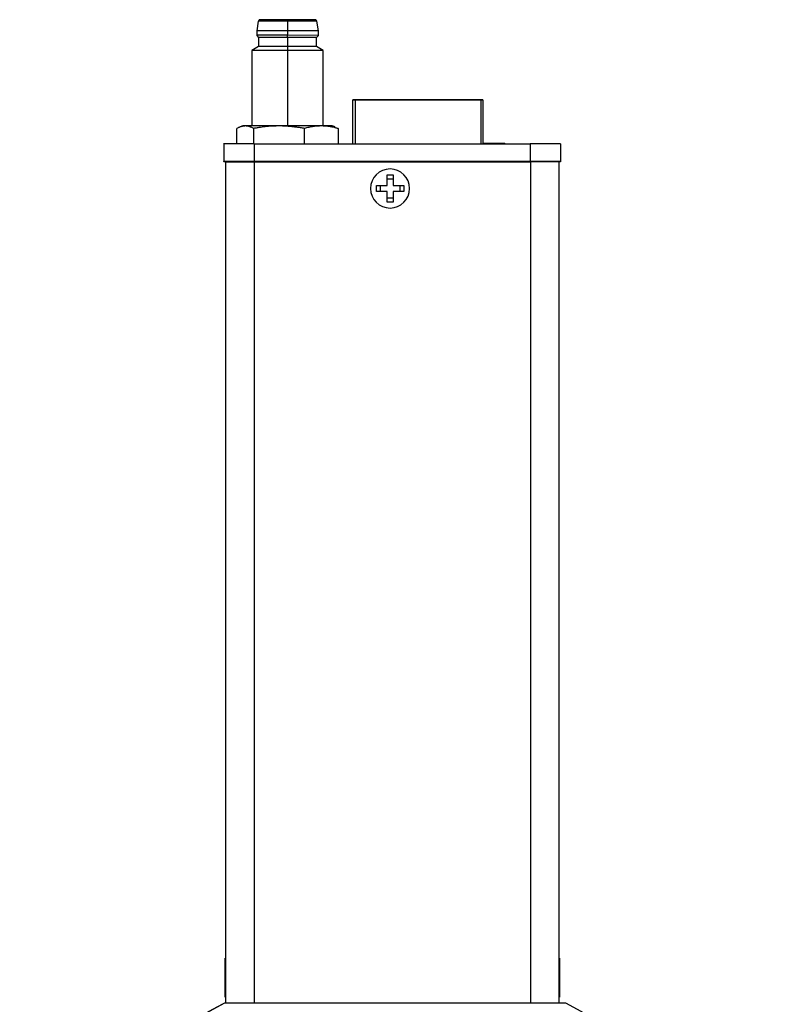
# Model space of a CAD drawing. Header units: inches. Extents: x 5.9 to 32.3, y 1.1 to 21.2.
# Tile 2 of 15: x 5.9 to 9.2, y 8.8 to 13.1. Entities that reach past the tile are written whole.
import ezdxf

# ---------------------------------------------------------------- set-up
doc = ezdxf.new("R2010")
doc.units = ezdxf.units.IN
doc.header["$MEASUREMENT"] = 0

msp = doc.modelspace()

# ---------------------------------------------------------------- linework, layer by layer
at = {"color": 7, "linetype": 'Continuous', "lineweight": 25}
for p, q in [((6.9757, 13.1287), (6.9686, 13.0864)), ((7.1045, 13.1287), (7.1045, 13.1357)), ((7.1045, 13.1287), (7.1045, 13.0865)), ((7.2403, 13.0864), (7.2332, 13.1287)), ((6.9686, 13.0864), (6.9686, 13.0667)), ((6.9686, 13.0667), (6.9765, 13.0569)), ((7.1045, 13.0865), (7.1045, 13.0668)), ((7.2403, 13.0864), (7.1045, 13.0865)), ((7.1045, 13.0569), (7.1045, 13.0668)), ((7.2403, 13.0667), (7.1045, 13.0668)), ((7.2324, 13.0569), (7.2403, 13.0667)), ((7.2403, 13.0667), (7.2403, 13.0864)), ((6.9765, 13.0569), (6.9765, 13.0175)), ((7.1045, 13.0569), (7.1045, 13.0176)), ((7.2324, 13.0175), (7.2324, 13.0569)), ((6.9765, 13.0175), (6.947, 13.0005)), ((6.947, 13.0005), (6.947, 12.6672)), ((7.1045, 13.0176), (7.1045, 13.0005)), ((7.2619, 13.0005), (7.1045, 13.0005)), ((7.2619, 13.0005), (7.2324, 13.0175)), ((7.2619, 12.6672), (7.2619, 13.0005)), ((7.3926, 12.7823), (7.3926, 12.7823)), ((7.3926, 12.7823), (7.3926, 12.7823)), ((7.3926, 12.7823), (7.3926, 12.7823)), ((7.3926, 12.5887), (7.3926, 12.7823)), ((7.9557, 12.7823), (7.4026, 12.7823)), ((7.4026, 12.7823), (7.9557, 12.7823)), ((7.9557, 12.7823), (7.4026, 12.7823)), ((7.4126, 12.7823), (7.4126, 12.7823)), ((7.9457, 12.7823), (7.4126, 12.7823)), ((7.4126, 12.7823), (7.9457, 12.7823)), ((7.4126, 12.7823), (7.4126, 12.7823)), ((7.9457, 12.7823), (7.4126, 12.7823)), ((7.4126, 12.7823), (7.9457, 12.7823)), ((7.4206, 12.7823), (7.4202, 12.7823)), ((7.4206, 12.7823), (7.4202, 12.7823)), ((7.9377, 12.7823), (7.4206, 12.7823)), ((7.4206, 12.7823), (7.4527, 12.7823)), ((7.4206, 12.7823), (7.4206, 12.7823)), ((7.4206, 12.7823), (7.9377, 12.7823)), ((7.4206, 12.7823), (7.4206, 12.7823)), ((7.4527, 12.7823), (7.4206, 12.7823)), ((7.4206, 12.7823), (7.4206, 12.7823)), ((7.9377, 12.7823), (7.4206, 12.7823)), ((7.4206, 12.7823), (7.4527, 12.7823)), ((7.4206, 12.7823), (7.4206, 12.7823)), ((7.4206, 12.7823), (7.9377, 12.7823)), ((7.4206, 12.7823), (7.4206, 12.7823)), ((7.4527, 12.7823), (7.4206, 12.7823)), ((7.4206, 12.7823), (7.4206, 12.7823)), ((7.4527, 12.7823), (7.4527, 12.7823)), ((7.5288, 12.7823), (7.4527, 12.7823)), ((7.4527, 12.7823), (7.5288, 12.7823)), ((7.4527, 12.7823), (7.4527, 12.7823)), ((7.4527, 12.7823), (7.4527, 12.7823)), ((7.5288, 12.7823), (7.4527, 12.7823)), ((7.4527, 12.7823), (7.5288, 12.7823)), ((7.4527, 12.7823), (7.4527, 12.7823)), ((7.5288, 12.7823), (7.5288, 12.7823)), ((7.8577, 12.7823), (7.5288, 12.7823)), ((7.5288, 12.7823), (7.8577, 12.7823)), ((7.5288, 12.7823), (7.5288, 12.7823)), ((7.5288, 12.7823), (7.5288, 12.7823)), ((7.5288, 12.7823), (7.5288, 12.7823)), ((7.8577, 12.7823), (7.5288, 12.7823)), ((7.5288, 12.7823), (7.8577, 12.7823)), ((7.5288, 12.7823), (7.5288, 12.7823)), ((7.5288, 12.7823), (7.5288, 12.7823)), ((7.8577, 12.7823), (7.8577, 12.7823)), ((7.8577, 12.7823), (7.8577, 12.7823)), ((7.9377, 12.7823), (7.9377, 12.7823)), ((7.9377, 12.7823), (7.9381, 12.7823)), ((7.9377, 12.7823), (7.9377, 12.7823)), ((7.9377, 12.7823), (7.9381, 12.7823)), ((7.9457, 12.7823), (7.9457, 12.7823)), ((7.9457, 12.7823), (7.9457, 12.7823)), ((7.9657, 12.7823), (7.9657, 12.7823)), ((7.9657, 12.7823), (7.9657, 12.7823)), ((7.9657, 12.7823), (7.9657, 12.7823)), ((7.9657, 12.7823), (7.9657, 12.5887)), ((6.8813, 12.5886), (6.8813, 12.656)), ((6.9076, 12.6671), (6.8954, 12.6627)), ((6.9556, 12.5887), (6.9556, 12.6561)), ((7.1788, 12.5887), (7.1788, 12.6561)), ((7.3136, 12.6627), (7.3013, 12.6671)), ((7.3128, 12.6605), (7.3276, 12.6561)), ((7.3276, 12.6561), (7.3276, 12.5887)), ((6.823, 12.5886), (6.823, 12.5099)), ((6.9568, 12.5887), (6.9568, 12.5099)), ((6.9568, 12.5887), (8.1733, 12.5887)), ((7.9657, 12.5914), (8.0017, 12.5914)), ((8.0017, 12.5914), (8.0628, 12.5914)), ((8.0628, 12.5887), (8.0628, 12.5914)), ((8.0628, 12.5887), (8.0628, 12.5914)), ((8.0628, 12.5887), (8.0628, 12.5914)), ((8.0628, 12.5887), (8.0628, 12.5914)), ((8.1733, 12.5887), (8.1733, 12.5099)), ((8.3072, 12.5886), (8.3072, 12.5099)), ((6.823, 12.5094), (6.823, 12.5099)), ((6.8317, 12.5097), (6.8317, 8.8)), ((6.8317, 12.5097), (6.9567, 12.5097)), ((6.8702, 12.5099), (6.8702, 12.5097)), ((6.9567, 12.5097), (8.1757, 12.5097)), ((6.9568, 12.5099), (8.1733, 12.5099)), ((8.1733, 12.5099), (6.9568, 12.5099)), ((8.3007, 12.5097), (8.1757, 12.5097)), ((8.26, 12.5097), (8.26, 12.5099)), ((8.3007, 12.5097), (8.3007, 8.8)), ((8.3072, 12.5099), (8.3072, 12.5094)), ((7.5428, 12.4515), (7.5698, 12.4515)), ((7.5428, 12.405), (7.5428, 12.4515)), ((7.5428, 12.4342), (7.5698, 12.4342)), ((7.5698, 12.4515), (7.5698, 12.405)), ((7.4963, 12.405), (7.5428, 12.405)), ((7.4963, 12.378), (7.4963, 12.405)), ((7.5428, 12.378), (7.4963, 12.378)), ((7.5137, 12.378), (7.5137, 12.405)), ((7.5428, 12.3315), (7.5428, 12.378)), ((7.5698, 12.405), (7.6163, 12.405)), ((7.6163, 12.378), (7.5698, 12.378)), ((7.5698, 12.378), (7.5698, 12.3315)), ((7.599, 12.405), (7.599, 12.378)), ((7.6163, 12.405), (7.6163, 12.378)), ((7.5698, 12.3489), (7.5428, 12.3489)), ((7.5698, 12.3315), (7.5428, 12.3315)), ((6.8317, 8.9957), (6.8277, 8.9991)), ((6.8277, 8.9991), (6.8277, 8.8271)), ((8.3007, 8.9957), (8.3047, 8.9991)), ((8.3047, 8.8271), (8.3047, 8.9991)), ((6.8317, 8.8305), (6.8277, 8.8271)), ((8.3007, 8.8305), (8.3047, 8.8271)), ((8.3009, 8.8223), (8.3007, 8.8223)), ((8.3009, 8.8223), (8.3009, 8.8303)), ((6.8185, 8.7961), (6.8174, 8.7961)), ((8.331, 8.8), (6.8262, 8.8))]:
    msp.add_line(p, q, dxfattribs=at)
at = {"color": 8, "linetype": 'Continuous', "lineweight": 25}
for p, q in [((7.1045, 13.0005), (7.1045, 12.6672)), ((7.4026, 12.7823), (7.4026, 12.5887)), ((7.9557, 12.7823), (7.9557, 12.5887)), ((8.0017, 12.5887), (8.0017, 12.5914)), ((6.9567, 12.5097), (6.9567, 8.8)), ((6.9568, 12.5097), (6.9568, 12.5099)), ((8.1733, 12.5099), (8.1733, 12.5097)), ((8.1757, 12.5097), (8.1757, 8.8))]:
    msp.add_line(p, q, dxfattribs=at)
at = {"color": 7, "linetype": 'Continuous', "lineweight": 25, "flags": 128}
for points in [[(7.1045, 13.0865), (7.0719, 13.0865), (7.0413, 13.0865), (7.0144, 13.0865), (6.9927, 13.0865), (6.9775, 13.0864), (6.9696, 13.0864), (6.9686, 13.0864)], [(7.1045, 13.0668), (7.0719, 13.0668), (7.0413, 13.0668), (7.0144, 13.0668), (6.9927, 13.0668), (6.9775, 13.0668), (6.9696, 13.0668), (6.9686, 13.0667)], [(7.1045, 13.0569), (7.0713, 13.0569), (7.0405, 13.0569), (7.014, 13.0569), (6.9936, 13.0569), (6.9809, 13.0569), (6.9765, 13.0569), (6.9765, 13.0569)], [(7.2324, 13.0569), (7.2324, 13.0569), (7.228, 13.0569), (7.2153, 13.0569), (7.1949, 13.0569), (7.1684, 13.0569), (7.1376, 13.0569), (7.1045, 13.0569)], [(7.1045, 13.0005), (7.0694, 13.0005), (7.0361, 13.0005), (7.0063, 13.0005), (6.9813, 13.0005), (6.9626, 13.0005), (6.9509, 13.0005), (6.947, 13.0005)], [(7.3926, 12.7823), (7.3928, 12.7823), (7.3934, 12.7823), (7.3943, 12.7823), (7.3956, 12.7823), (7.3971, 12.7823), (7.3988, 12.7823), (7.4007, 12.7823), (7.4026, 12.7823)], [(7.4026, 12.7823), (7.4007, 12.7823), (7.3988, 12.7823), (7.3971, 12.7823), (7.3956, 12.7823), (7.3943, 12.7823), (7.3934, 12.7823), (7.3928, 12.7823), (7.3926, 12.7823)], [(7.4026, 12.7823), (7.4007, 12.7823), (7.3988, 12.7823), (7.3971, 12.7823), (7.3956, 12.7823), (7.3943, 12.7823), (7.3934, 12.7823), (7.3928, 12.7823), (7.3926, 12.7823)], [(7.3926, 12.7823), (7.3928, 12.7823), (7.3934, 12.7823), (7.3943, 12.7823), (7.3956, 12.7823), (7.3971, 12.7823), (7.3988, 12.7823), (7.4007, 12.7823), (7.4026, 12.7823)], [(7.9557, 12.7823), (7.9576, 12.7823), (7.9595, 12.7823), (7.9612, 12.7823), (7.9627, 12.7823), (7.964, 12.7823), (7.9649, 12.7823), (7.9655, 12.7823), (7.9657, 12.7823)], [(7.9657, 12.7823), (7.9655, 12.7823), (7.9649, 12.7823), (7.964, 12.7823), (7.9627, 12.7823), (7.9612, 12.7823), (7.9595, 12.7823), (7.9576, 12.7823), (7.9557, 12.7823)], [(7.9557, 12.7823), (7.9576, 12.7823), (7.9595, 12.7823), (7.9612, 12.7823), (7.9627, 12.7823), (7.964, 12.7823), (7.9649, 12.7823), (7.9655, 12.7823), (7.9657, 12.7823)], [(7.9657, 12.7823), (7.9655, 12.7823), (7.9649, 12.7823), (7.964, 12.7823), (7.9627, 12.7823), (7.9612, 12.7823), (7.9595, 12.7823), (7.9576, 12.7823), (7.9557, 12.7823)], [(7.0672, 12.6672), (7.0423, 12.6672), (7.0184, 12.6672), (6.996, 12.6672), (6.9755, 12.6672), (6.9572, 12.6672), (6.9414, 12.6672), (6.9284, 12.6672), (6.9184, 12.6672)], [(7.2532, 12.6672), (7.2351, 12.6672), (7.2148, 12.6672), (7.1925, 12.6672), (7.1688, 12.6672), (7.144, 12.6672), (7.1185, 12.6672), (7.0927, 12.6672), (7.0672, 12.6672)], [(6.8317, 12.5094), (6.8255, 12.5094), (6.823, 12.5094)], [(8.3072, 12.5094), (8.3046, 12.5094), (8.3007, 12.5094)]]:
    msp.add_lwpolyline(points, dxfattribs=at)
at = {"color": 7, "linetype": 'Continuous', "lineweight": 25}
for centre, radius, start, end in [((7.0723, -111.0324), 124.1611, 89.985147, 90.044561), ((7.1366, -111.0324), 124.1611, 89.955439, 90.014853), ((7.0725, -110.4566), 123.4741, 89.985161, 90.044535), ((7.1364, -110.4566), 123.4741, 89.955465, 90.014839), ((6.9163, 10.5226), 2.1446, 89.9437, 90.2327), ((7.261, -10.7665), 23.4337, 89.90143, 90.01902), ((6.9233, -116.489), 129.0776, 89.985146, 90.044563), ((8.2068, -116.489), 129.0777, 89.955437, 90.014854), ((6.9233, -116.5677), 129.0777, 89.985146, 90.044563), ((6.9352, -71.0109), 83.5208, 89.985146, 90.044563), ((8.2068, -116.5677), 129.0776, 89.955437, 90.014854), ((8.195, -71.0109), 83.5208, 89.955437, 90.014854), ((7.5563, 12.3915), 0.086, 90, 270), ((7.5563, 12.3915), 0.086, 270, 90), ((7.5775, 7.3276), 1.6535, 117.3651, 225.0262), ((7.5786, 7.3276), 1.6535, 117.0669, 242.9331), ((7.5786, 7.3276), 1.6535, 297.0669, 62.9331)]:
    msp.add_arc(centre, radius, start, end, dxfattribs=at)
for points, knots in [([(6.9894, 13.1357), (6.9887, 13.1357), (6.9841, 13.1356), (6.9851, 13.1357), (6.9833, 13.1356), (6.9831, 13.1356), (6.9828, 13.1356), (6.9822, 13.1355), (6.9812, 13.1353), (6.9797, 13.1348), (6.9779, 13.1335), (6.9763, 13.1315), (6.9759, 13.1297), (6.9758, 13.1289)], [0, 0, 0, 0, 0.128951, 0.749784, 0.760053, 0.765957, 0.771753, 0.784773, 0.805358, 0.839629, 0.884407, 0.946372, 1, 1, 1, 1]), ([(7.1045, 13.1357), (7.093, 13.1357), (7.0672, 13.1357), (7.0328, 13.1357), (7.0063, 13.1357), (6.9917, 13.1357), (6.9896, 13.1357), (6.9894, 13.1357)], [0, 0, 0, 0, 0.223324, 0.505809, 0.729133, 0.97542, 1, 1, 1, 1]), ([(7.2192, 13.1357), (7.2191, 13.1357), (7.217, 13.1357), (7.2026, 13.1357), (7.1761, 13.1357), (7.1417, 13.1357), (7.1159, 13.1357), (7.1045, 13.1357)], [0, 0, 0, 0, 0.014526, 0.263351, 0.488977, 0.774374, 1, 1, 1, 1]), ([(7.2331, 13.1287), (7.2331, 13.129), (7.233, 13.1302), (7.2322, 13.1319), (7.2309, 13.1335), (7.2294, 13.1346), (7.2281, 13.1352), (7.227, 13.1355), (7.2263, 13.1356), (7.2259, 13.1356), (7.2257, 13.1356), (7.2256, 13.1356), (7.2255, 13.1356), (7.2254, 13.1356), (7.2249, 13.1356), (7.2239, 13.1357), (7.2196, 13.1357), (7.2192, 13.1357)], [0, 0, 0, 0, 0.020129, 0.072146, 0.114673, 0.150635, 0.180505, 0.20404, 0.2204, 0.226881, 0.231365, 0.236412, 0.244822, 0.264508, 0.342528, 0.932002, 1, 1, 1, 1]), ([(6.9184, 12.6672), (6.917, 12.6671), (6.914, 12.6671), (6.9096, 12.6665), (6.9051, 12.6656), (6.9005, 12.6644), (6.8958, 12.6629), (6.891, 12.6609), (6.8862, 12.6587), (6.8829, 12.6569), (6.8813, 12.656)], [0, 0, 0, 0, 0.1164499, 0.235207, 0.3563443, 0.4799303, 0.6060297, 0.7347035, 0.866009, 1, 1, 1, 1]), ([(6.9556, 12.6561), (6.9537, 12.6571), (6.95, 12.6591), (6.9445, 12.6616), (6.939, 12.6636), (6.9337, 12.6652), (6.9285, 12.6663), (6.9234, 12.667), (6.9201, 12.6671), (6.9184, 12.6672)], [0, 0, 0, 0, 0.152912, 0.302327, 0.448325, 0.590995, 0.730429, 0.866728, 1, 1, 1, 1]), ([(7.0672, 12.6672), (7.0628, 12.6672), (7.054, 12.6671), (7.0407, 12.6665), (7.0271, 12.6657), (7.0133, 12.6645), (6.9992, 12.6629), (6.9849, 12.661), (6.9703, 12.6587), (6.9605, 12.657), (6.9556, 12.6561)], [0, 0, 0, 0, 0.11645, 0.235207, 0.356344, 0.47993, 0.60603, 0.734704, 0.866009, 1, 1, 1, 1]), ([(7.1788, 12.6561), (7.1731, 12.6571), (7.162, 12.6591), (7.1454, 12.6616), (7.1291, 12.6636), (7.1132, 12.6652), (7.0975, 12.6663), (7.0822, 12.6671), (7.0722, 12.6671), (7.0672, 12.6672)], [0, 0, 0, 0, 0.152912, 0.302327, 0.448325, 0.590995, 0.730429, 0.866728, 1, 1, 1, 1]), ([(7.2532, 12.6672), (7.2503, 12.6671), (7.2444, 12.6671), (7.2355, 12.6665), (7.2265, 12.6657), (7.2173, 12.6645), (7.2079, 12.6629), (7.1983, 12.661), (7.1886, 12.6588), (7.1821, 12.657), (7.1788, 12.6561)], [0, 0, 0, 0, 0.11645, 0.235207, 0.356344, 0.47993, 0.60603, 0.734704, 0.866009, 1, 1, 1, 1]), ([(7.3276, 12.6561), (7.3239, 12.6571), (7.3164, 12.6591), (7.3054, 12.6616), (7.2945, 12.6636), (7.2839, 12.6652), (7.2735, 12.6663), (7.2633, 12.667), (7.2565, 12.6671), (7.2532, 12.6672)], [0, 0, 0, 0, 0.1529124, 0.3023269, 0.4483251, 0.5909945, 0.7304287, 0.8667281, 1, 1, 1, 1])]:
    msp.add_open_spline(points, degree=3, knots=knots, dxfattribs=at)

doc.saveas('drawing.dxf')
